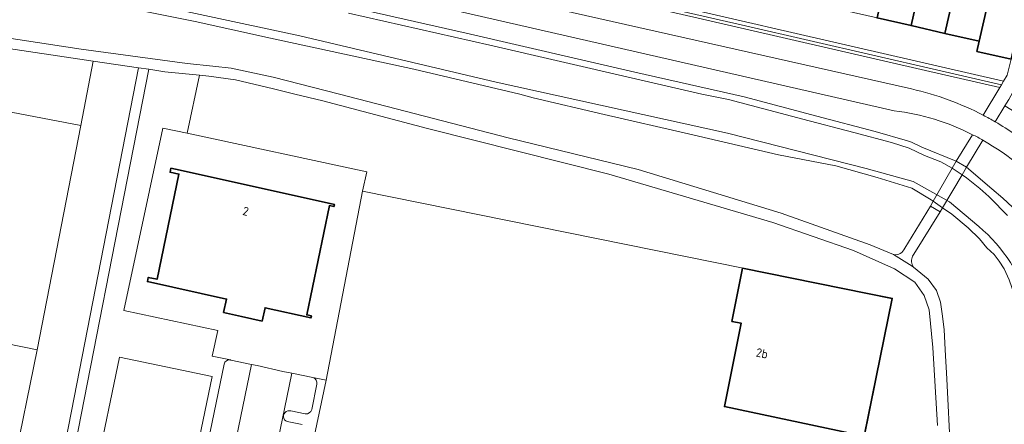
# Model space of a CAD drawing. Header units: metres. Extents: x 149984 to 156489, y 469398 to 478068.
# Tile 223 of 256: x 153401 to 153554, y 471790 to 471853. Entities that reach past the tile are written whole.
import ezdxf
from ezdxf.enums import TextEntityAlignment as Align

# ---------------------------------------------------------------- set-up
doc = ezdxf.new("R2010")
doc.units = ezdxf.units.M
doc.header["$LTSCALE"] = 0.75
for name, color, linetype, lineweight in [('B-WE-GR-BEPLANTING_CULTUUR_BOSPLANTSOEN-GV', 252, 'Continuous', 18), ('B-WE-GR-STRUIK-GV', 252, 'Continuous', 13), ('B-WE-KW-KUNSTWERK_DEK-GV', 6, 'Continuous', 18), ('B-WE-OG-BEBOUWING-GV', 6, 'Continuous', 35), ('B-WE-OG-BEBOUWING-T18', 1, 'Continuous', 18), ('B-WE-OG-TERREIN_BEGROEID-GV', 252, 'Continuous', 18), ('B-WE-OG-TERREIN_ERF-GV', 252, 'Continuous', 18), ('B-WE-OG-TERREIN_OEVER-GV', 252, 'Continuous', 18), ('B-WE-OG-WATER_MEER-GV', 252, 'Continuous', 18), ('B-WE-VH-GESLOTENVERHARDING_ASFALT-GV', 252, 'Continuous', 18), ('B-WE-VH-HALFVERHARDING-GV', 252, 'Continuous', 18), ('B-WE-VH-HALFVERHARDING_GRAVEL-GV', 252, 'Continuous', 18), ('B-WE-VH-ONVERHARD-GV', 252, 'Continuous', 18), ('B-WE-VH-OPENVERHARDING_BETONSTRAATSTEEN-GV', 252, 'Continuous', 18), ('B-WE-VH-OPENVERHARDING_TEGEL-GV', 252, 'Continuous', 18)]:
    doc.layers.add(name, color=color, linetype=linetype, lineweight=lineweight)
doc.styles.add('NLCS-ISO-M750-T18', font='NLCS-ISO.ttf', dxfattribs={"height": 1.35})

msp = doc.modelspace()

# ---------------------------------------------------------------- linework, layer by layer
at = {"layer": 'B-WE-GR-BEPLANTING_CULTUUR_BOSPLANTSOEN-GV', "flags": 128}
for points in [[(153542.728, 471824.775), (153542.43, 471824.98), (153539.41, 471826.8), (153534.05, 471828.48), (153527.64, 471830.29), (153518.73, 471831.98), (153504.74, 471835.26), (153491.64, 471838.27), (153480.65, 471840.86), (153478.58, 471841.4), (153462.09, 471845.32), (153439.88, 471850.11), (153428.178, 471852.734), (153393.426, 471859.715)], [(153315.243, 471767.142), (153322.676, 471803.816), (153322.882, 471803.775), (153323.676, 471807.695), (153323.47, 471807.737), (153328.625, 471833.17), (153331.908, 471832.505), (153335.682, 471851.126), (153360.331, 471846.13), (153410.44, 471836.57), (153412.317, 471846.578), (153373.16, 471852.43), (153331.81, 471858.72), (153331.39, 471858.55), (153331.19, 471858.35), (153330.9, 471857.69), (153328.87, 471847.48), (153327.6, 471841.4), (153326.23, 471834.7), (153323.66, 471823.01), (153316.11, 471786.85)], [(153361.95, 471855.84), (153410.47, 471848.42), (153426.92, 471846.21), (153430.89, 471845.79), (153433.75, 471845.44), (153440.29, 471844.07), (153450.58, 471841.4), (153476.76, 471834.66), (153496.92, 471829.7), (153519.14, 471822.92), (153532.97, 471818.03), (153536.6, 471816.51)], [(153423.48, 471844.91), (153420.952, 471845.288), (153407.141, 471774.627), (153408.507, 471774.367), (153408.486, 471774.269), (153412.305, 471773.558), (153413.277, 471778.507), (153430.551, 471774.993), (153431, 471777.228), (153429.042, 471777.647)], [(153433.63, 471800.121), (153430.824, 471800.721), (153431.672, 471804.69), (153417.075, 471807.809), (153423.129, 471836.146), (153426.906, 471835.339), (153428.837, 471844.376), (153423.48, 471844.91)], [(153543.42, 471789.95), (153542.68, 471802.08), (153542.1, 471807.92), (153541.35, 471810.12), (153539.87, 471812.2), (153536.74, 471814.3), (153530.37, 471817.14), (153517.83, 471821.47), (153492.37, 471828.98), (153464.22, 471836.07), (153448.01, 471840.37), (153443.65, 471841.4), (153440.35, 471842.26), (153434.42, 471843.65), (153430.3, 471844.23), (153428.837, 471844.376), (153426.906, 471835.339), (153454.816, 471829.375), (153454.17, 471826.35), (153513.24, 471814.402), (153536.44, 471809.71), (153532.099, 471788.214)], [(153538.326, 471817.477), (153542.3, 471824.036), (153542.728, 471824.775)], [(153562.9, 471788.1), (153558.19, 471801.55), (153555.44, 471810.01), (153554.56, 471812.56), (153553.74, 471814.29), (153553.01, 471815.45), (153552.23, 471816.5), (153551.07, 471817.57), (153549.91, 471818.93), (153548.17, 471820.67), (153545.62, 471822.79), (153544.2, 471823.764), (153543.824, 471823.127), (153539.727, 471816.578)], [(153539.676, 471814.546), (153541.94, 471812.663), (153543.273, 471810.894), (153543.893, 471809.125), (153544.141, 471807.294), (153544.452, 471804.842), (153544.607, 471801.708), (153544.855, 471797.208), (153546.016, 471774.163)], [(153428.394, 471778.67), (153432.658, 471799.462)]]:
    msp.add_lwpolyline(points, dxfattribs=at)
at = {"layer": 'B-WE-GR-BEPLANTING_CULTUUR_BOSPLANTSOEN-GV'}
for points in [[(153536.6, 471816.51, 0.3688435), (153538.326, 471817.477)], [(153539.55, 471816.273, 0.2559668), (153539.676, 471814.546)], [(153539.727, 471816.578, 0.0496004), (153539.55, 471816.273)], [(153432.658, 471799.462, -0.4041072), (153433.63, 471800.121)]]:
    msp.add_lwpolyline(points, format="xyb", dxfattribs=at)
at = {"layer": 'B-WE-GR-BEPLANTING_CULTUUR_BOSPLANTSOEN-GV', "flags": 128}
msp.add_lwpolyline([(153416.419, 471800.534), (153430.8, 471797.565), (153427.142, 471779.849), (153412.762, 471782.818)], close=True, dxfattribs=at)
at = {"layer": 'B-WE-GR-STRUIK-GV', "flags": 128}
msp.add_lwpolyline([(153553.345, 471842.886), (153543.239, 471845.206), (153513.622, 471852.05), (153479.803, 471859.838), (153448.439, 471867.083), (153417.366, 471874.043), (153417.265, 471873.578), (153437.205, 471869.16), (153472.298, 471861.065), (153506.258, 471853.254), (153541.564, 471845.112), (153553.092, 471842.462)], close=True, dxfattribs=at)
at = {"layer": 'B-WE-KW-KUNSTWERK_DEK-GV', "flags": 128}
msp.add_lwpolyline([(153543.824, 471823.127), (153544.2, 471823.764), (153547.234, 471828.912), (153547.912, 471830.062), (153546.333, 471830.999), (153545.713, 471829.929), (153542.728, 471824.775), (153542.3, 471824.036)], close=True, dxfattribs=at)
at = {"layer": 'B-WE-OG-BEBOUWING-GV', "flags": 128}
for points in [[(153537.165, 471867.085), (153534.029, 471853.27), (153539.301, 471852.073), (153541.72, 471862.73), (153537.14, 471863.77), (153537.85, 471866.93)], [(153541.72, 471862.73), (153539.301, 471852.073), (153544.569, 471850.878), (153547.705, 471864.695), (153547.02, 471864.85), (153546.3, 471861.69)], [(153549.89, 471849.67), (153552.32, 471860.33), (153547.67, 471861.38), (153548.39, 471864.54), (153547.705, 471864.695), (153544.569, 471850.878)], [(153552.32, 471860.33), (153549.89, 471849.67), (153549.53, 471848.08), (153554.85, 471846.88), (153557.85, 471860.08), (153552.54, 471861.28)], [(153425.86, 471829.595), (153424.396, 471829.921), (153424.266, 471829.294), (153425.637, 471829.011), (153422.266, 471812.665), (153420.895, 471812.948), (153420.764, 471812.312), (153433.048, 471809.571), (153432.586, 471807.502), (153435.337, 471806.888), (153438.549, 471806.171), (153439.011, 471808.24), (153446.14, 471806.65), (153446.204, 471806.963), (153445.499, 471807.108), (153449.005, 471824.101), (153449.71, 471823.955), (153449.777, 471824.279)], [(153532.045, 471788.299), (153536.358, 471809.691), (153513.157, 471814.369), (153511.491, 471806.107), (153512.952, 471805.812), (153510.343, 471792.874)]]:
    msp.add_lwpolyline(points, close=True, dxfattribs=at)
at = {"layer": 'B-WE-OG-TERREIN_BEGROEID-GV', "flags": 128}
for points in [[(153360.75, 471875.718), (153402.195, 471866.295), (153406.972, 471865.129), (153408.283, 471864.486), (153409.957, 471864.439), (153411.231, 471864.315), (153412.746, 471863.889), (153414.323, 471863.211), (153415.666, 471862.847), (153417.2, 471862.582), (153418.816, 471862.437), (153420.784, 471862.163), (153423.553, 471861.663), (153446.618, 471856.279), (153470.227, 471850.919), (153496.411, 471844.852), (153513.374, 471840.997), (153524.658, 471837.998), (153533.742, 471835.611), (153538.75, 471834.157), (153539.399, 471833.952), (153540.995, 471833.185), (153546.333, 471830.999), (153548.843, 471835.114)], [(153536.675, 471838.814), (153456.303, 471857.279), (153418.3, 471866.01), (153406.14, 471868.73), (153375.324, 471875.898)], [(153420.158, 471874.049), (153417.495, 471874.635), (153417.366, 471874.043), (153448.439, 471867.083), (153479.803, 471859.838), (153513.622, 471852.05), (153543.239, 471845.206), (153553.345, 471842.886), (153553.681, 471843.449), (153516.976, 471851.907), (153516.111, 471852.106), (153465.654, 471863.733), (153439.091, 471869.855), (153439.069, 471869.76), (153436.692, 471870.308), (153436.714, 471870.403), (153435.653, 471870.647), (153428.735, 471872.241), (153425.518, 471872.982), (153420.426, 471874.156)], [(153553.092, 471842.462), (153541.564, 471845.112), (153506.258, 471853.254), (153472.298, 471861.065), (153437.205, 471869.16), (153417.265, 471873.578), (153416.499, 471870.055), (153419.82, 471869.27), (153457.249, 471860.807), (153539.37, 471842.24)], [(153451.98, 471854), (153473.93, 471849.06), (153506.83, 471841.4), (153510.95, 471840.61), (153522.51, 471837.52), (153530.44, 471835.47), (153536.27, 471833.89), (153539.03, 471833.02), (153541.38, 471831.89), (153543.95, 471830.92), (153545.713, 471829.929), (153546.333, 471830.999), (153540.995, 471833.185), (153539.399, 471833.952), (153538.75, 471834.157), (153533.742, 471835.611), (153524.658, 471837.998), (153513.374, 471840.997), (153496.411, 471844.852), (153470.227, 471850.919), (153446.618, 471856.279)], [(153550.518, 471838.148), (153553.092, 471842.462)], [(153561.374, 471833.84), (153557.49, 471837.366), (153553.886, 471839.614), (153552.357, 471837.135)], [(153550.465, 471834.259), (153547.912, 471830.062), (153551.871, 471826.723), (153553.546, 471825.249), (153555.819, 471823.12), (153556.885, 471821.992), (153559.027, 471819.265), (153560.553, 471817.167), (153561.248, 471815.911), (153569.757, 471791.943), (153576.027, 471773.118), (153576.751, 471770.658), (153577.191, 471768.916), (153580.081, 471760.217), (153583.205, 471751.715), (153583.685, 471750.158), (153583.733, 471748.667), (153583.12, 471745.83), (153589.603, 471748.612), (153585.959, 471758.404)], [(153555.819, 471823.12), (153553.546, 471825.249), (153551.871, 471826.723), (153547.912, 471830.062), (153547.234, 471828.912), (153547.9, 471828.44), (153550, 471826.74), (153551.37, 471825.51), (153552.47, 471824.42), (153553.39, 471823.46), (153554.28, 471822.58)]]:
    msp.add_lwpolyline(points, dxfattribs=at)
msp.add_lwpolyline([(153410.44, 471836.57), (153403.65, 471801.69), (153399.848, 471783.125), (153399.505, 471780.075), (153401.739, 471775.728), (153401.798, 471775.716), (153401.792, 471775.688), (153404.341, 471775.159), (153405.59, 471774.922), (153419.37, 471845.524), (153412.317, 471846.578)], close=True, dxfattribs=at)
at = {"layer": 'B-WE-OG-TERREIN_BEGROEID-GV'}
for points in [[(153539.37, 471842.24, -0.0647354), (153550.518, 471838.148)], [(153548.843, 471835.114, 0.0941707), (153536.675, 471838.814)], [(153552.357, 471837.135, -0.0404875), (153558.434, 471832.913)], [(153561.243, 471825.454, 0.0860401), (153550.465, 471834.259)]]:
    msp.add_lwpolyline(points, format="xyb", dxfattribs=at)
at = {"layer": 'B-WE-OG-TERREIN_ERF-GV', "flags": 128}
for points in [[(153420.426, 471874.156), (153425.518, 471872.982), (153428.735, 471872.241), (153435.653, 471870.647), (153436.714, 471870.403), (153436.978, 471871.547), (153438.417, 471872.447), (153439.624, 471872.169), (153439.091, 471869.855), (153465.654, 471863.733), (153516.111, 471852.106), (153516.976, 471851.907), (153553.681, 471843.449), (153554.23, 471844.37)], [(153554.85, 471846.88), (153549.53, 471848.08), (153549.89, 471849.67), (153544.569, 471850.878), (153539.301, 471852.073), (153534.029, 471853.27), (153528.765, 471854.465), (153523.506, 471855.658), (153518.242, 471856.853), (153512.976, 471858.048), (153507.46, 471859.3), (153507.63, 471860.04), (153502.4, 471861.23), (153502.76, 471862.82), (153497.432, 471864.029), (153492.169, 471865.224), (153486.898, 471866.42)]]:
    msp.add_lwpolyline(points, dxfattribs=at)
at = {"layer": 'B-WE-OG-TERREIN_OEVER-GV', "flags": 128}
for points in [[(153549.804, 471820.845), (153545.291, 471824.696), (153539.623, 471827.872), (153532.312, 471829.876), (153510.801, 471835.339), (153474.911, 471843.308), (153444.405, 471850.467), (153415.647, 471856.697), (153389.973, 471861.669), (153378.147, 471864.048), (153358.185, 471868.633), (153356.383, 471869.047), (153356.269, 471868.544), (153358.071, 471868.124), (153371.683, 471864.951), (153393.426, 471859.715), (153428.178, 471852.734)], [(153428.178, 471852.734), (153439.88, 471850.11), (153462.09, 471845.32), (153478.58, 471841.4), (153480.65, 471840.86), (153491.64, 471838.27), (153504.74, 471835.26), (153518.73, 471831.98), (153527.64, 471830.29), (153534.05, 471828.48), (153539.41, 471826.8), (153542.43, 471824.98), (153542.728, 471824.775), (153544.2, 471823.764), (153545.62, 471822.79), (153548.17, 471820.67), (153549.91, 471818.93), (153551.07, 471817.57), (153552.23, 471816.5), (153553.01, 471815.45), (153553.74, 471814.29), (153554.56, 471812.56)]]:
    msp.add_lwpolyline(points, dxfattribs=at)
at = {"layer": 'B-WE-OG-TERREIN_OEVER-GV'}
msp.add_lwpolyline([(153557.631, 471808.383, 0.1630324), (153549.804, 471820.845)], format="xyb", dxfattribs=at)
at = {"layer": 'B-WE-OG-WATER_MEER-GV', "flags": 128}
for points in [[(153389.973, 471861.669), (153415.647, 471856.697), (153444.405, 471850.467), (153474.911, 471843.308), (153510.801, 471835.339), (153532.312, 471829.876), (153539.623, 471827.872), (153545.291, 471824.696), (153549.804, 471820.845)], [(153554.28, 471822.58), (153553.39, 471823.46), (153552.47, 471824.42), (153551.37, 471825.51), (153550, 471826.74), (153547.9, 471828.44), (153547.234, 471828.912), (153545.713, 471829.929), (153543.95, 471830.92), (153541.38, 471831.89), (153539.03, 471833.02), (153536.27, 471833.89), (153530.44, 471835.47), (153522.51, 471837.52), (153510.95, 471840.61), (153506.83, 471841.4), (153473.93, 471849.06), (153451.98, 471854)]]:
    msp.add_lwpolyline(points, dxfattribs=at)
at = {"layer": 'B-WE-OG-WATER_MEER-GV'}
msp.add_lwpolyline([(153549.804, 471820.845, -0.1630324), (153557.631, 471808.383)], format="xyb", dxfattribs=at)
at = {"layer": 'B-WE-VH-GESLOTENVERHARDING_ASFALT-GV', "flags": 128}
for points in [[(153539.37, 471842.24), (153457.249, 471860.807), (153419.82, 471869.27), (153416.499, 471870.055), (153414.438, 471870.543), (153407.05, 471872.29), (153398.59, 471874.21), (153378.476, 471878.811), (153365.19, 471881.85), (153364.098, 471882.083), (153363.269, 471878.441), (153375.324, 471875.898), (153406.14, 471868.73), (153418.3, 471866.01), (153456.303, 471857.279), (153536.675, 471838.814)], [(153546.016, 471774.163), (153544.855, 471797.208), (153544.607, 471801.708), (153544.452, 471804.842), (153544.141, 471807.294), (153543.893, 471809.125), (153543.273, 471810.894), (153541.94, 471812.663), (153539.676, 471814.546), (153539.49, 471814.69), (153536.6, 471816.51), (153532.97, 471818.03), (153519.14, 471822.92), (153496.92, 471829.7), (153476.76, 471834.66), (153450.58, 471841.4), (153440.29, 471844.07), (153433.75, 471845.44), (153430.89, 471845.79), (153426.92, 471846.21), (153410.47, 471848.42), (153361.95, 471855.84)], [(153373.16, 471852.43), (153412.317, 471846.578), (153419.37, 471845.524), (153420.952, 471845.288), (153423.48, 471844.91), (153428.837, 471844.376), (153430.3, 471844.23), (153434.42, 471843.65), (153440.35, 471842.26), (153443.65, 471841.4), (153448.01, 471840.37), (153464.22, 471836.07), (153492.37, 471828.98), (153517.83, 471821.47), (153530.37, 471817.14), (153536.74, 471814.3), (153539.87, 471812.2), (153541.35, 471810.12), (153542.1, 471807.92), (153542.68, 471802.08), (153543.42, 471789.95)], [(153548.843, 471835.114), (153546.333, 471830.999), (153547.912, 471830.062), (153550.465, 471834.259)], [(153539.727, 471816.578), (153543.824, 471823.127), (153542.3, 471824.036), (153538.326, 471817.477)], [(153536.6, 471816.51), (153539.49, 471814.69), (153539.676, 471814.546)]]:
    msp.add_lwpolyline(points, dxfattribs=at)
at = {"layer": 'B-WE-VH-GESLOTENVERHARDING_ASFALT-GV'}
for points in [[(153550.518, 471838.148, 0.0647354), (153539.37, 471842.24)], [(153536.675, 471838.814, -0.0941707), (153548.843, 471835.114)], [(153552.357, 471837.135, 0.0112888), (153550.518, 471838.148)], [(153558.434, 471832.913, 0.0404875), (153552.357, 471837.135)], [(153548.843, 471835.114, -0.040007), (153550.465, 471834.259)], [(153550.465, 471834.259, 0.040007), (153548.843, 471835.114)], [(153550.465, 471834.259, -0.0860401), (153561.243, 471825.454)], [(153538.326, 471817.477, -0.3688435), (153536.6, 471816.51)], [(153539.676, 471814.546, -0.2559668), (153539.55, 471816.273)], [(153539.55, 471816.273, -0.0496004), (153539.727, 471816.578)]]:
    msp.add_lwpolyline(points, format="xyb", dxfattribs=at)
at = {"layer": 'B-WE-VH-HALFVERHARDING-GV', "flags": 128}
for points in [[(153403.65, 471801.69), (153410.44, 471836.57), (153360.331, 471846.13), (153353.407, 471811.966)], [(153416.419, 471800.534), (153412.762, 471782.818), (153427.142, 471779.849), (153430.8, 471797.565)]]:
    msp.add_lwpolyline(points, close=True, dxfattribs=at)
at = {"layer": 'B-WE-VH-HALFVERHARDING_GRAVEL-GV', "flags": 128}
for points in [[(153499.907, 471768.152), (153526.96, 471762.77), (153532.099, 471788.214), (153536.44, 471809.71), (153513.24, 471814.402), (153454.17, 471826.35), (153448.516, 471796.998), (153444.707, 471779.135), (153445.061, 471779.064)], [(153532.045, 471788.299), (153510.343, 471792.874), (153512.952, 471805.812), (153511.491, 471806.107), (153513.157, 471814.369), (153536.358, 471809.691)]]:
    msp.add_lwpolyline(points, close=True, dxfattribs=at)
at = {"layer": 'B-WE-VH-ONVERHARD-GV', "flags": 128}
msp.add_lwpolyline([(153544.2, 471823.764), (153547.234, 471828.912), (153547.912, 471830.062), (153546.333, 471830.999), (153545.713, 471829.929), (153542.728, 471824.775), (153542.3, 471824.036), (153543.824, 471823.127)], close=True, dxfattribs=at)
at = {"layer": 'B-WE-VH-OPENVERHARDING_BETONSTRAATSTEEN-GV', "flags": 128}
msp.add_lwpolyline([(153419.37, 471845.524), (153405.59, 471774.922), (153407.141, 471774.627), (153420.952, 471845.288)], close=True, dxfattribs=at)
for points in [[(153432.658, 471799.462), (153428.394, 471778.67)], [(153432.212, 471776.574), (153436.91, 471799.429), (153433.693, 471800.108)], [(153438.485, 471775.259), (153442.062, 471792.526), (153443.192, 471798.068), (153441.77, 471798.351), (153437.773, 471799.279), (153436.91, 471799.429), (153432.212, 471776.574)], [(153446.422, 471797.401), (153443.192, 471798.068), (153442.062, 471792.526), (153438.485, 471775.259)], [(153446.255, 471792.426), (153447.08, 471796.34)], [(153443.027, 471792.188), (153445.266, 471791.728)], [(153444.764, 471790.087), (153442.688, 471790.503)]]:
    msp.add_lwpolyline(points, dxfattribs=at)
at = {"layer": 'B-WE-VH-OPENVERHARDING_BETONSTRAATSTEEN-GV'}
for points in [[(153433.63, 471800.121, 0.4041072), (153432.658, 471799.462)], [(153433.693, 471800.108, 0.018369), (153433.63, 471800.121)], [(153447.08, 471796.34, 0.3809635), (153446.422, 471797.401)], [(153442.688, 471790.503, -1.1508451), (153443.027, 471792.188)], [(153445.266, 471791.728, 0.3703998), (153446.255, 471792.426)]]:
    msp.add_lwpolyline(points, format="xyb", dxfattribs=at)
at = {"layer": 'B-WE-VH-OPENVERHARDING_TEGEL-GV', "flags": 128}
for points in [[(153552.357, 471837.135), (153553.886, 471839.614), (153554.149, 471840.041), (153554.479, 471840.576), (153556.358, 471844.003), (153559.883, 471859.619), (153557.85, 471860.08), (153554.85, 471846.88), (153554.23, 471844.37), (153553.681, 471843.449), (153553.345, 471842.886), (153553.092, 471842.462)], [(153399.848, 471783.125), (153403.65, 471801.69), (153353.407, 471811.966), (153360.331, 471846.13), (153335.682, 471851.126), (153331.908, 471832.505), (153351.941, 471828.444), (153346.776, 471802.962), (153346.012, 471803.117), (153345.21, 471799.158), (153392.998, 471789.473)], [(153553.092, 471842.462), (153550.518, 471838.148)], [(153436.91, 471799.429), (153437.773, 471799.279), (153441.77, 471798.351), (153443.192, 471798.068), (153446.422, 471797.401), (153448.516, 471796.998), (153454.17, 471826.35), (153454.816, 471829.375), (153426.906, 471835.339), (153423.129, 471836.146), (153417.075, 471807.809), (153431.672, 471804.69), (153430.824, 471800.721), (153433.63, 471800.121)], [(153433.693, 471800.108), (153436.91, 471799.429)], [(153442.293, 471774.937), (153442.187, 471774.439), (153442.953, 471774.374), (153443.478, 471774.702), (153443.823, 471775.376), (153444.316, 471777.184), (153444.707, 471779.135), (153448.516, 471796.998), (153446.422, 471797.401)], [(153447.08, 471796.34), (153446.255, 471792.426)], [(153445.266, 471791.728), (153443.027, 471792.188)], [(153442.688, 471790.503), (153444.764, 471790.087)]]:
    msp.add_lwpolyline(points, dxfattribs=at)
at = {"layer": 'B-WE-VH-OPENVERHARDING_TEGEL-GV'}
for points in [[(153550.518, 471838.148, -0.0112888), (153552.357, 471837.135)], [(153433.63, 471800.121, -0.018369), (153433.693, 471800.108)], [(153446.422, 471797.401, -0.3809635), (153447.08, 471796.34)], [(153443.027, 471792.188, 1.1508451), (153442.688, 471790.503)], [(153446.255, 471792.426, -0.3703998), (153445.266, 471791.728)]]:
    msp.add_lwpolyline(points, format="xyb", dxfattribs=at)
at = {"layer": 'B-WE-VH-OPENVERHARDING_TEGEL-GV', "flags": 128}
for points in [[(153432.586, 471807.502), (153433.048, 471809.571), (153420.764, 471812.312), (153420.895, 471812.948), (153422.266, 471812.665), (153425.637, 471829.011), (153424.266, 471829.294), (153424.396, 471829.921), (153425.86, 471829.595), (153449.777, 471824.279), (153449.71, 471823.955), (153449.005, 471824.101), (153445.499, 471807.108), (153446.204, 471806.963), (153446.14, 471806.65), (153439.011, 471808.24), (153438.549, 471806.171), (153435.337, 471806.888)], [(153547.912, 471830.062), (153546.333, 471830.999), (153545.713, 471829.929), (153547.234, 471828.912)], [(153542.728, 471824.775), (153542.3, 471824.036), (153543.824, 471823.127), (153544.2, 471823.764)]]:
    msp.add_lwpolyline(points, close=True, dxfattribs=at)

# ---------------------------------------------------------------- texts
at = {"layer": 'B-WE-OG-BEBOUWING-T18', "style": 'NLCS-ISO-M750-T18'}
for s, rotation, p in [('2', 347.5, (153436.018, 471823.239)), ('2b', 348.6, (153516.176, 471801.156))]:
    msp.add_text(s, height=1.35, rotation=rotation, dxfattribs=at).set_placement(p, align=Align.MIDDLE)

doc.saveas('drawing.dxf')
